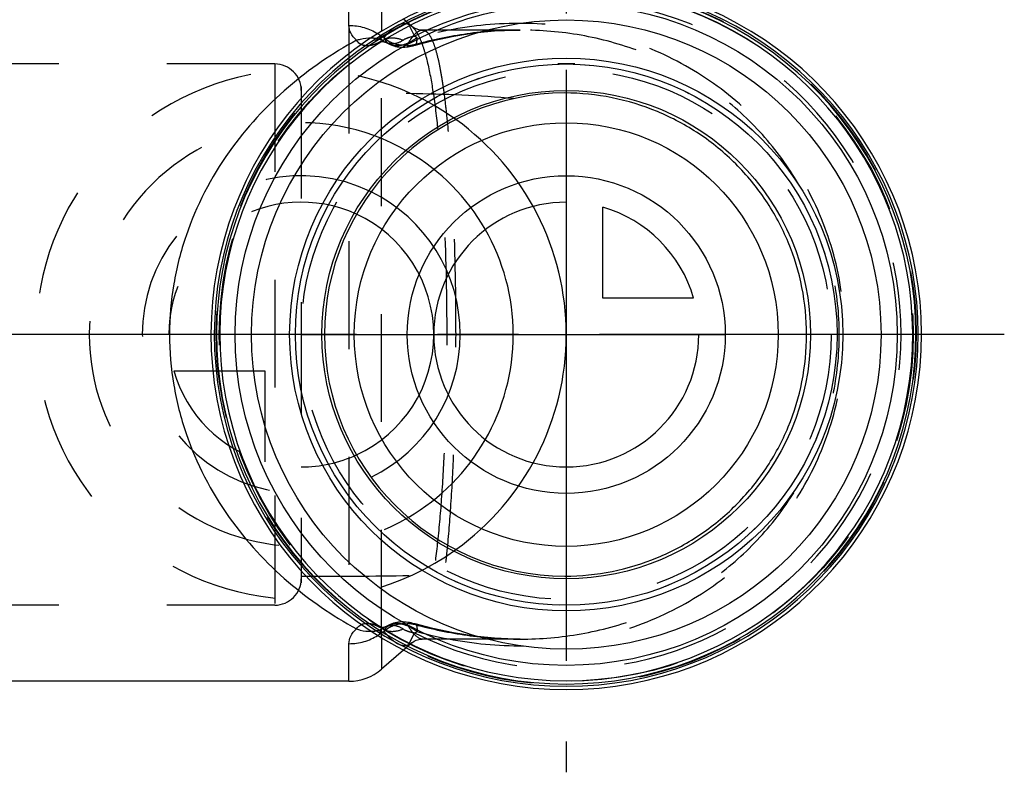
# Model space of a CAD drawing. Header units: millimetres. Extents: x 454.3 to 545.7, y 464.8 to 535.1.
# Tile 2 of 3: x 486.3 to 545.7, y 464.8 to 510.3. Entities that reach past the tile are written whole.
import ezdxf

# ---------------------------------------------------------------- set-up
doc = ezdxf.new("R2010")
doc.units = ezdxf.units.MM
doc.header["$LTSCALE"] = 65.185185
doc.linetypes.add('CENTER', pattern=[0.6, 0.375, -0.075, 0.075, -0.075])
doc.linetypes.add('HIDDEN', pattern=[0.2, 0.1, -0.1])
for name, color, linetype in [('ACHSEN_S', 7, 'CONTINUOUS'), ('KOERPER', 7, 'CONTINUOUS'), ('KONST.EL_MIT_GEO', 7, 'CONTINUOUS'), ('KURVEN', 7, 'CONTINUOUS')]:
    doc.layers.add(name, color=color, linetype=linetype)

msp = doc.modelspace()

# ---------------------------------------------------------------- linework, layer by layer
at = {"layer": 'ACHSEN_S', "color": 2, "linetype": 'CENTER'}
for p, q in [((519.276, 535.114), (519.276, 464.814)), ((545.726, 491.264), (454.276, 491.264))]:
    msp.add_line(p, q, dxfattribs=at)
at = {"layer": 'KOERPER', "color": 8, "linetype": 'HIDDEN'}
for p, q in [((509.953, 509.887), (509.45, 510.324)), ((516.498, 509.664), (510.598, 509.664)), ((509.952, 472.64), (509.449, 472.203)), ((516.498, 472.864), (510.598, 472.864))]:
    msp.add_line(p, q, dxfattribs=at)
at = {"layer": 'KOERPER', "color": 7, "linetype": 'Continuous'}
for p, q in [((519.786, 507.614), (518.766, 507.614)), ((509.449, 472.203), (508.123, 471.05)), ((506.154, 470.314), (472.726, 470.314))]:
    msp.add_line(p, q, dxfattribs=at)
msp.add_circle((519.276, 491.264), 16.35, dxfattribs=at)
at = {"layer": 'KONST.EL_MIT_GEO', "color": 7, "linetype": 'Continuous'}
for p, q in [((506.154, 509.941), (506.154, 512.214)), ((508.123, 511.478), (508.123, 509.586)), ((508.123, 472.951), (508.123, 471.05)), ((506.154, 470.314), (506.154, 472.587))]:
    msp.add_line(p, q, dxfattribs=at)
at = {"layer": 'KONST.EL_MIT_GEO', "color": 8, "linetype": 'HIDDEN'}
for p, q in [((506.154, 509.941), (506.154, 472.587)), ((508.123, 472.951), (508.123, 509.586)), ((509.785, 509.941), (510.118, 509.285)), ((509.953, 509.887), (509.956, 509.884)), ((510.585, 509.664), (510.586, 509.664)), ((516.501, 509.664), (516.484, 509.664)), ((508.363, 508.923), (508.57, 508.827)), ((508.57, 508.827), (508.651, 508.789)), ((510.15, 508.787), (510.079, 508.767)), ((501.676, 507.614), (462.497, 507.614)), ((501.676, 507.614), (501.676, 474.914)), ((503.276, 506.014), (503.276, 476.514)), ((501.676, 474.914), (462.497, 474.914)), ((509.785, 472.587), (510.118, 473.243)), ((510.079, 473.761), (510.15, 473.742)), ((509.956, 472.644), (509.952, 472.64)), ((510.586, 472.864), (510.585, 472.864)), ((516.484, 472.864), (516.5, 472.864)), ((509.848, 472.562), (509.842, 472.559))]:
    msp.add_line(p, q, dxfattribs=at)
for points in [[(510.586, 509.664), (510.524, 509.666), (510.372, 509.687), (510.221, 509.731), (510.098, 509.787), (510.01, 509.842), (509.956, 509.884)], [(510.16, 508.75), (511.233, 509.031), (512.483, 509.294), (513.725, 509.486), (514.951, 509.608), (516.161, 509.661), (516.501, 509.664)], [(508.2, 509.047), (508.155, 509.02), (508.113, 508.997), (508.081, 508.982), (508.059, 508.973), (508.048, 508.969), (508.047, 508.969)], [(508.047, 508.969), (508.048, 508.969), (508.058, 508.971), (508.077, 508.974), (508.104, 508.976), (508.138, 508.976), (508.178, 508.973), (508.222, 508.967), (508.269, 508.957), (508.315, 508.943), (508.363, 508.923)], [(508.653, 508.788), (508.752, 508.746), (508.857, 508.709), (508.961, 508.68), (509.062, 508.658), (509.161, 508.643), (509.257, 508.633), (509.351, 508.629), (509.444, 508.629), (509.535, 508.633), (509.628, 508.641), (509.723, 508.654), (509.821, 508.67), (509.922, 508.69), (510.029, 508.715), (510.14, 508.745), (510.16, 508.75)], [(510.16, 473.778), (510.132, 473.785), (510.021, 473.815), (509.915, 473.839), (509.813, 473.86), (509.715, 473.876), (509.62, 473.888), (509.527, 473.896), (509.436, 473.899), (509.344, 473.899), (509.249, 473.894), (509.153, 473.885), (509.055, 473.869), (508.954, 473.847), (508.851, 473.817), (508.747, 473.78), (508.653, 473.74)], [(508.363, 473.605), (508.316, 473.586), (508.27, 473.572), (508.224, 473.561), (508.18, 473.555), (508.141, 473.552), (508.107, 473.552), (508.079, 473.554), (508.059, 473.557), (508.049, 473.559), (508.048, 473.559)], [(508.048, 473.559), (508.057, 473.556), (508.077, 473.548), (508.108, 473.534), (508.148, 473.512), (508.2, 473.481)], [(508.652, 473.739), (508.434, 473.638), (508.364, 473.605)], [(516.5, 472.864), (516.145, 472.867), (514.935, 472.921), (513.709, 473.044), (512.468, 473.237), (511.217, 473.501), (510.16, 473.778)], [(509.956, 472.644), (510.009, 472.686), (510.098, 472.741), (510.221, 472.797), (510.372, 472.841), (510.523, 472.862), (510.586, 472.864)]]:
    msp.add_lwpolyline(points, dxfattribs=at)
for radius in [20.95, 16.35]:
    msp.add_circle((519.276, 491.264), radius, dxfattribs=at)
at = {"layer": 'KONST.EL_MIT_GEO', "color": 7, "linetype": 'Continuous'}
for radius in [19.99, 19.008, 16.7, 14.75]:
    msp.add_circle((519.276, 491.264), radius, dxfattribs=at)
for centre, radius, start, end in [((519.276, 491.264), 21.45, 105.63108, 74.36892), ((519.276, 491.264), 21.25, 105.63108, 74.36892), ((519.276, 491.264), 21.115, 105.50223, 74.49777), ((519.276, 491.264), 20.919, 105.50223, 74.49777), ((519.276, 491.264), 14.6, 90.30713, 269.69287), ((506.154, 473.314), 3, 270, 311)]:
    msp.add_arc(centre, radius, start, end, dxfattribs=at)
at = {"layer": 'KONST.EL_MIT_GEO', "color": 8, "linetype": 'HIDDEN'}
for centre, radius, start, end in [((519.276, 491.264), 21.15, 105.47137, 74.52863), ((519.276, 491.264), 20.214, 243.06192, 116.93806), ((509.424, 509.296), 0.792, 55.67251, 58.1536), ((506.303, 506.935), 2.971, 52.24679, 57.51379), ((507.498, 507.589), 1.6, 68.31334, 71.57396), ((507.514, 507.63), 1.556, 65.77386, 68.30917), ((483.006, 457.756), 57.324, 63.84452, 64.01405), ((508.845, 509.959), 1.142, 232.72012, 234.24245), ((508.841, 509.952), 1.135, 234.22978, 242.65032), ((509.429, 510.426), 1.676, 226.48748, 228.18412), ((509.44, 510.438), 1.692, 228.18432, 230.15264), ((509.006, 509.464), 0.773, 206.77455, 213.05216), ((508.826, 509.925), 1.104, 242.67067, 245.16613), ((509.448, 510.448), 1.705, 230.15246, 232.23604), ((509.453, 510.455), 1.714, 232.23576, 234.52469), ((509.448, 510.446), 1.704, 234.50998, 244.18123), ((487.228, 464.45), 50.34, 62.76686, 62.95317), ((509.401, 511.263), 2.586, 284.34719, 285.19709), ((501.676, 506.014), 1.6, 0, 90), ((501.676, 476.514), 1.6, 270, 360), ((506.303, 475.593), 2.971, 302.49379, 307.75323), ((507.498, 474.939), 1.6, 288.4298, 291.69782), ((506.417, 470.629), 3.363, 58.80911, 60.68162), ((507.514, 474.898), 1.556, 291.70206, 294.23013), ((482.995, 524.795), 57.35, 295.98562, 296.15507), ((508.517, 473), 0.601, 127.25034, 130.25618), ((508.845, 472.569), 1.143, 125.42929, 127.27985), ((506.258, 470.364), 3.673, 58.07546, 58.82536), ((508.841, 472.576), 1.134, 117.34839, 125.4419), ((509.429, 472.102), 1.676, 131.8116, 133.50914), ((509.44, 472.09), 1.692, 129.81912, 131.81137), ((508.826, 472.603), 1.104, 114.83223, 117.32938), ((509.448, 472.08), 1.705, 127.76076, 129.81938), ((509.453, 472.073), 1.714, 125.50197, 127.76103), ((508.933, 473.114), 0.685, 132.12288, 139.58985), ((509.448, 472.081), 1.704, 115.85654, 125.51648), ((487.213, 518.108), 50.374, 297.04633, 297.23252)]:
    msp.add_arc(centre, radius, start, end, dxfattribs=at)
for points, knots in [([(510.264, 473.318), (511.709, 472.924), (514.686, 472.381), (519.236, 472.47), (523.686, 473.545), (527.791, 475.614), (531.302, 478.603), (533.993, 482.36), (535.683, 486.668), (536.26, 491.264), (535.683, 495.86), (533.993, 500.168), (531.302, 503.925), (527.791, 506.914), (523.687, 508.983), (519.236, 510.058), (514.686, 510.147), (511.709, 509.604), (510.264, 509.21)], [0, 0, 0, 0, 0.061684, 0.123769, 0.186112, 0.24865, 0.311348, 0.374162, 0.437057, 0.499998, 0.562939, 0.625835, 0.688648, 0.751347, 0.813886, 0.87623, 0.938315, 1, 1, 1, 1]), ([(508.275, 509.21), (508.385, 509.338), (508.595, 509.566), (508.976, 509.903), (509.312, 510.072), (509.518, 510.069)], [0, 0, 0, 0, 0.328062, 0.600145, 1, 1, 1, 1]), ([(509.518, 510.069), (509.602, 510.067), (509.717, 510.04), (509.817, 509.985), (509.842, 509.969)], [0, 0, 0, 0, 0.738365, 1, 1, 1, 1]), ([(509.665, 508.767), (509.744, 508.897), (509.895, 509.129), (510.162, 509.464), (510.421, 509.663), (510.585, 509.664)], [0, 0, 0, 0, 0.345296, 0.624522, 1, 1, 1, 1]), ([(509.956, 509.884), (510.052, 509.8), (510.235, 509.569), (510.461, 509.128), (510.672, 508.553), (510.955, 507.527), (511.252, 505.918), (511.538, 503.633), (511.766, 500.933), (511.997, 496.765), (512.103, 491.264), (511.997, 485.763), (511.766, 481.595), (511.538, 478.895), (511.252, 476.61), (510.955, 475.001), (510.672, 473.975), (510.461, 473.4), (510.235, 472.959), (510.052, 472.728), (509.956, 472.644)], [0, 0, 0, 0, 0.01013, 0.023069, 0.039184, 0.058621, 0.107452, 0.168857, 0.241238, 0.322386, 0.500003, 0.67762, 0.758768, 0.831148, 0.892551, 0.94138, 0.960817, 0.976932, 0.98987, 1, 1, 1, 1]), ([(516.484, 509.664), (515.415, 509.663), (513.277, 509.504), (511.181, 509.064), (510.15, 508.787)], [0, 0, 0, 0, 0.500533, 1, 1, 1, 1]), ([(510.586, 509.664), (510.666, 509.664), (510.795, 509.614), (510.931, 509.484), (511.084, 509.276), (511.256, 508.903), (511.439, 508.331), (511.611, 507.596), (511.772, 506.703), (511.921, 505.655), (512.113, 503.978), (512.307, 501.574), (512.474, 498.389), (512.576, 494.904), (512.611, 491.264), (512.576, 487.624), (512.474, 484.138), (512.307, 480.954), (512.113, 478.549), (511.921, 476.872), (511.772, 475.825), (511.611, 474.932), (511.439, 474.197), (511.256, 473.625), (511.084, 473.252), (510.931, 473.044), (510.795, 472.914), (510.666, 472.864), (510.586, 472.864)], [0, 0, 0, 0, 0.006371, 0.010271, 0.014919, 0.026894, 0.042827, 0.062882, 0.08706, 0.115257, 0.147284, 0.221743, 0.30772, 0.401781, 0.500006, 0.598231, 0.69229, 0.778266, 0.852723, 0.884749, 0.912945, 0.937121, 0.957175, 0.973108, 0.985081, 0.98973, 0.99363, 1, 1, 1, 1]), ([(516.5, 472.864), (517.728, 472.864), (520.191, 473.071), (523.77, 474.044), (527.109, 475.678), (530.07, 477.935), (532.525, 480.742), (534.364, 483.99), (535.502, 487.547), (535.887, 491.264), (535.502, 494.98), (534.364, 498.538), (532.525, 501.786), (530.071, 504.592), (527.11, 506.85), (523.771, 508.484), (520.192, 509.457), (517.728, 509.664), (516.501, 509.664)], [0, 0, 0, 0, 0.062223, 0.124543, 0.186954, 0.249454, 0.312024, 0.374647, 0.437311, 0.499998, 0.562685, 0.625349, 0.687973, 0.750542, 0.813043, 0.875456, 0.937776, 1, 1, 1, 1]), ([(508.2, 509.047), (508.086, 508.976), (507.862, 508.852), (507.519, 508.729), (507.194, 508.694), (506.994, 508.742), (506.909, 508.782)], [0, 0, 0, 0, 0.293329, 0.56027, 0.794636, 1, 1, 1, 1]), ([(507.518, 509.195), (507.56, 509.193), (507.725, 509.181), (507.888, 509.146), (508.004, 509.108)], [0, 0, 0, 0, 0.256574, 1, 1, 1, 1]), ([(508.054, 509.159), (508.046, 509.178), (508.043, 509.228), (508.078, 509.258), (508.096, 509.27)], [0, 0, 0, 0, 0.508336, 1, 1, 1, 1]), ([(508.153, 509.05), (508.146, 509.055), (508.12, 509.075), (508.096, 509.098), (508.081, 509.116)], [0, 0, 0, 0, 0.280614, 1, 1, 1, 1]), ([(508.2, 509.047), (508.363, 509.148), (508.795, 509.251), (509.212, 509.138), (509.422, 509.05)], [0, 0, 0, 0, 0.456296, 1, 1, 1, 1]), ([(508.651, 508.789), (508.621, 508.803), (508.507, 508.866), (508.411, 508.961), (508.358, 509.042)], [0, 0, 0, 0, 0.25501, 1, 1, 1, 1]), ([(509.422, 509.05), (509.267, 508.943), (508.916, 508.778), (508.528, 508.847), (508.364, 508.923)], [0, 0, 0, 0, 0.50963, 1, 1, 1, 1]), ([(510.264, 509.21), (510.129, 509.105), (509.794, 508.889), (509.246, 508.679), (508.817, 508.712), (508.653, 508.789)], [0, 0, 0, 0, 0.296912, 0.68684, 1, 1, 1, 1]), ([(509.665, 508.767), (509.585, 508.754), (509.259, 508.728), (508.927, 508.806), (508.706, 508.912)], [0, 0, 0, 0, 0.24793, 1, 1, 1, 1]), ([(510.118, 509.285), (509.995, 509.264), (509.755, 509.211), (509.522, 509.118), (509.422, 509.05)], [0, 0, 0, 0, 0.508924, 1, 1, 1, 1]), ([(510.16, 508.75), (510.212, 508.765), (510.254, 508.886), (510.268, 509.038), (510.267, 509.149), (510.264, 509.21)], [0, 0, 0, 0, 0.332084, 0.623928, 1, 1, 1, 1]), ([(510.042, 508.758), (509.988, 508.744), (509.909, 508.726), (509.808, 508.713), (509.746, 508.71), (509.7, 508.714), (509.668, 508.724), (509.655, 508.747), (509.662, 508.761), (509.665, 508.767)], [0, 0, 0, 0, 0.392978, 0.57257, 0.722959, 0.833073, 0.902953, 0.948893, 1, 1, 1, 1]), ([(510.079, 508.767), (510.086, 508.763), (510.111, 508.75), (510.141, 508.745), (510.16, 508.75)], [0, 0, 0, 0, 0.293262, 1, 1, 1, 1]), ([(516.119, 505.519), (514.028, 505.71), (509.743, 505.863), (505.46, 505.863), (503.276, 505.864)], [0, 0, 0, 0, 0.490164, 1, 1, 1, 1]), ([(503.276, 476.664), (505.46, 476.665), (509.742, 476.665), (514.028, 476.818), (516.119, 477.009)], [0, 0, 0, 0, 0.509835, 1, 1, 1, 1]), ([(506.909, 473.746), (507.069, 473.821), (507.375, 473.836), (507.758, 473.719), (507.961, 473.619), (508.064, 473.562)], [0, 0, 0, 0, 0.440407, 0.706741, 1, 1, 1, 1]), ([(508.653, 473.74), (508.759, 473.789), (509.09, 473.856), (509.668, 473.715), (510.067, 473.472), (510.264, 473.318)], [0, 0, 0, 0, 0.202526, 0.566001, 1, 1, 1, 1]), ([(507.511, 473.333), (507.554, 473.334), (507.721, 473.346), (507.886, 473.381), (508.004, 473.42)], [0, 0, 0, 0, 0.25668, 1, 1, 1, 1]), ([(508.123, 473.243), (508.105, 473.252), (508.072, 473.27), (508.021, 473.355), (508.088, 473.424), (508.128, 473.459)], [0, 0, 0, 0, 0.221618, 0.412846, 1, 1, 1, 1]), ([(508.2, 473.481), (508.363, 473.38), (508.795, 473.277), (509.212, 473.39), (509.422, 473.478)], [0, 0, 0, 0, 0.456307, 1, 1, 1, 1]), ([(509.484, 472.46), (509.281, 472.467), (508.959, 472.64), (508.586, 472.971), (508.382, 473.194), (508.275, 473.318)], [0, 0, 0, 0, 0.402794, 0.67454, 1, 1, 1, 1]), ([(508.364, 473.605), (508.528, 473.681), (508.916, 473.75), (509.267, 473.585), (509.422, 473.478)], [0, 0, 0, 0, 0.49037, 1, 1, 1, 1]), ([(509.665, 473.761), (509.585, 473.774), (509.259, 473.8), (508.926, 473.722), (508.705, 473.615)], [0, 0, 0, 0, 0.24793, 1, 1, 1, 1]), ([(509.422, 473.478), (509.522, 473.41), (509.755, 473.317), (509.995, 473.264), (510.118, 473.243)], [0, 0, 0, 0, 0.491075, 1, 1, 1, 1]), ([(509.665, 473.761), (509.661, 473.767), (509.655, 473.782), (509.671, 473.806), (509.707, 473.815), (509.76, 473.819), (509.829, 473.813), (509.938, 473.796), (510.022, 473.776), (510.079, 473.761)], [0, 0, 0, 0, 0.049118, 0.094573, 0.167434, 0.282518, 0.436929, 0.617008, 1, 1, 1, 1]), ([(510.585, 472.864), (510.421, 472.865), (510.162, 473.064), (509.895, 473.399), (509.744, 473.631), (509.665, 473.761)], [0, 0, 0, 0, 0.375478, 0.654703, 1, 1, 1, 1]), ([(510.079, 473.761), (510.086, 473.765), (510.111, 473.778), (510.141, 473.783), (510.16, 473.778)], [0, 0, 0, 0, 0.293271, 1, 1, 1, 1]), ([(510.15, 473.742), (511.181, 473.465), (513.277, 473.024), (515.415, 472.865), (516.484, 472.864)], [0, 0, 0, 0, 0.499468, 1, 1, 1, 1]), ([(510.16, 473.778), (510.212, 473.763), (510.254, 473.642), (510.268, 473.49), (510.267, 473.379), (510.264, 473.318)], [0, 0, 0, 0, 0.332087, 0.623934, 1, 1, 1, 1])]:
    msp.add_open_spline(points, degree=3, knots=knots, dxfattribs=at)
at = {"layer": 'KONST.EL_MIT_GEO', "color": 7, "linetype": 'Continuous'}
for points, knots in [([(506.154, 509.941), (506.463, 509.941), (507.077, 509.857), (507.644, 509.605), (507.899, 509.442)], [0, 0, 0, 0, 0.50461, 1, 1, 1, 1]), ([(506.614, 509.047), (506.474, 509.175), (506.246, 509.443), (506.155, 509.788), (506.154, 509.941)], [0, 0, 0, 0, 0.554231, 1, 1, 1, 1]), ([(506.614, 509.047), (505.152, 508.25), (502.297, 506.298), (498.649, 502.345), (496.466, 498.137), (495.497, 494.317), (495.24, 491.264), (495.497, 488.211), (496.466, 484.391), (498.649, 480.183), (502.296, 476.23), (505.152, 474.278), (506.614, 473.482)], [0, 0, 0, 0, 0.113155, 0.233137, 0.362273, 0.430463, 0.5, 0.569537, 0.637726, 0.766862, 0.886842, 1, 1, 1, 1]), ([(506.614, 509.047), (506.69, 509.074), (506.982, 509.165), (507.292, 509.205), (507.518, 509.195)], [0, 0, 0, 0, 0.262785, 1, 1, 1, 1]), ([(506.909, 508.782), (506.878, 508.797), (506.762, 508.862), (506.667, 508.963), (506.614, 509.047)], [0, 0, 0, 0, 0.255746, 1, 1, 1, 1]), ([(519.198, 476.664), (520.151, 476.669), (522.062, 476.864), (524.814, 477.704), (527.352, 479.061), (529.577, 480.885), (531.405, 483.109), (532.763, 485.646), (533.6, 488.4), (533.883, 491.264), (533.6, 494.128), (532.763, 496.882), (531.405, 499.419), (529.577, 501.643), (527.352, 503.467), (524.814, 504.824), (522.062, 505.664), (520.151, 505.859), (519.198, 505.864)], [0, 0, 0, 0, 0.062503, 0.125001, 0.187502, 0.250002, 0.312501, 0.375001, 0.437501, 0.5, 0.562499, 0.624999, 0.687499, 0.749998, 0.812498, 0.874999, 0.937497, 1, 1, 1, 1]), ([(506.154, 472.587), (506.155, 472.74), (506.247, 473.085), (506.474, 473.353), (506.614, 473.482)], [0, 0, 0, 0, 0.445792, 1, 1, 1, 1]), ([(506.614, 473.481), (506.667, 473.565), (506.762, 473.666), (506.878, 473.731), (506.909, 473.746)], [0, 0, 0, 0, 0.744259, 1, 1, 1, 1]), ([(506.614, 473.481), (506.689, 473.454), (506.979, 473.364), (507.287, 473.324), (507.511, 473.333)], [0, 0, 0, 0, 0.262672, 1, 1, 1, 1]), ([(506.154, 472.587), (506.463, 472.587), (507.077, 472.671), (507.644, 472.924), (507.9, 473.086)], [0, 0, 0, 0, 0.504612, 1, 1, 1, 1])]:
    msp.add_open_spline(points, degree=3, knots=knots, dxfattribs=at)
at = {"layer": 'KONST.EL_MIT_GEO', "color": 8, "linetype": 'HIDDEN'}
for points in [[(509.871, 509.951), (509.899, 509.931), (509.927, 509.91), (509.953, 509.887)], [(508.081, 509.116), (508.071, 509.129), (508.061, 509.143), (508.054, 509.159)], [(508.096, 509.27), (508.104, 509.275), (508.113, 509.28), (508.123, 509.285)], [(508.316, 509.116), (508.3, 509.146), (508.287, 509.178), (508.275, 509.21)], [(508.275, 473.318), (508.287, 473.351), (508.301, 473.383), (508.316, 473.414)], [(508.316, 473.414), (508.343, 473.465), (508.374, 473.514), (508.411, 473.558)], [(508.474, 473.622), (508.526, 473.669), (508.587, 473.709), (508.651, 473.739)], [(509.952, 472.64), (509.919, 472.612), (509.884, 472.585), (509.848, 472.562)], [(509.741, 472.507), (509.661, 472.473), (509.571, 472.457), (509.484, 472.46)], [(509.842, 472.559), (509.81, 472.539), (509.776, 472.521), (509.741, 472.507)]]:
    msp.add_open_spline(points, degree=3, dxfattribs=at)
at = {"layer": 'KURVEN', "color": 40, "linetype": 'Continuous'}
for p, q in [((519.276, 507.264), (519.276, 475.264)), ((521.476, 493.464), (521.476, 498.956)), ((526.968, 493.464), (521.476, 493.464)), ((503.325, 491.264), (528.876, 491.264))]:
    msp.add_line(p, q, dxfattribs=at)
at = {"layer": 'KURVEN', "color": 8, "linetype": 'HIDDEN'}
for p, q in [((503.276, 506.261), (503.276, 476.268)), ((503.325, 491.264), (487.276, 491.264)), ((495.584, 489.064), (501.076, 489.064)), ((501.076, 489.064), (501.076, 483.572))]:
    msp.add_line(p, q, dxfattribs=at)
msp.add_circle((519.276, 491.264), 16, dxfattribs=at)
at = {"layer": 'KURVEN', "color": 40, "linetype": 'Continuous'}
for radius in [12.8, 9.6]:
    msp.add_circle((519.276, 491.264), radius, dxfattribs=at)
at = {"layer": 'KURVEN', "color": 8, "linetype": 'HIDDEN'}
for radius, start, end in [(16, 54.28846, 305.71144), (12.8, 59.67955, 300.32036), (9.6, 63.91572, 296.08191), (8, 65.33204, 180), (8, 195.96201, 254.03799), (8, 270, 294.66832)]:
    msp.add_arc((503.276, 491.264), radius, start, end, dxfattribs=at)
at = {"layer": 'KURVEN', "color": 40, "linetype": 'Continuous'}
for centre, radius, start, end in [((503.276, 491.264), 16, 305.71144, 54.28846), ((503.276, 491.264), 12.8, 300.32036, 59.67955), ((503.276, 491.264), 9.6, 296.08191, 63.91572), ((519.276, 491.264), 8, 90, 360), ((519.276, 491.264), 8, 15.96201, 74.03799), ((503.276, 491.264), 8, 294.66832, 65.33204)]:
    msp.add_arc(centre, radius, start, end, dxfattribs=at)

doc.saveas('drawing.dxf')
